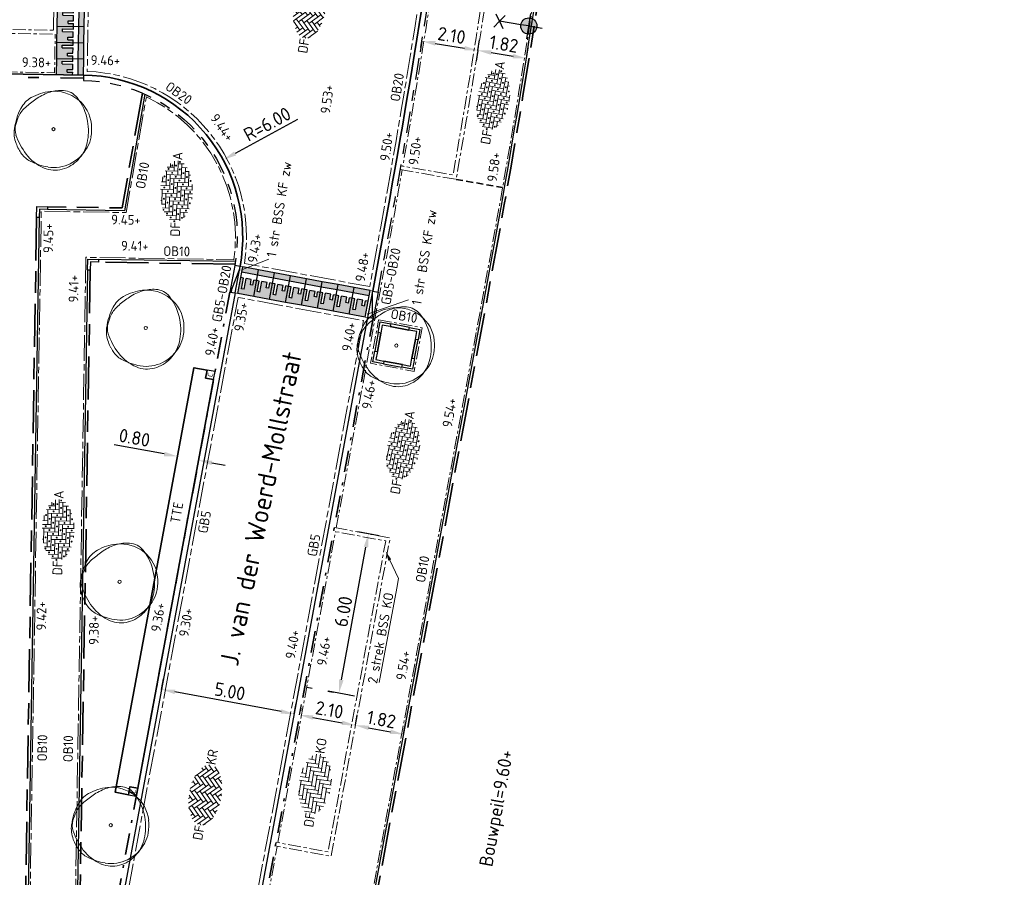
# Model space of a CAD drawing. Header units: metres. Extents: x 167072 to 168585, y 462393 to 462997.
# Tile 4 of 95: x 167506 to 167543, y 462580 to 462612. Entities that reach past the tile are written whole.
import ezdxf
from ezdxf import colors
from ezdxf.entities.mleader import LeaderData, LeaderLine
from ezdxf.enums import TextEntityAlignment as Align
from ezdxf.math import Vec2, Vec3

# ---------------------------------------------------------------- set-up
doc = ezdxf.new("R2010")
doc.units = ezdxf.units.M
doc.header["$LTSCALE"] = 0.2
for name, pattern in [('ACAD_ISO04W100', [30, 24, -3, 0, -3]), ('ACAD_ISO08W100', [36, 24, -3, 6, -3]), ('HIDDEN', [9.525, 6.35, -3.175]), ('VH-GELEIDEBAND_50X200', [8, 4, -2, 0, -2]), ('VH-OPSLUITBAND', [10, 4, -2, 2, -2]), ('VH-OPSLUITBAND_100X200', [16, 8, -2, 4, -2]), ('VH-OPSLUITBAND_120X250', [26, 16, -4, 2, -4]), ('VW-1-3_STREEP', [4, 1, -3])]:
    doc.linetypes.add(name, pattern=pattern)
doc.layers.get('0').update_dxf_attribs({"lineweight": 25})
for name, color, linetype, lineweight in [('N-WE-GR-BOOM_2e_grootte-S', 252, 'Continuous', 9), ('N-WE-GR-BOOM_3e_grootte-S', 252, 'Continuous', 9), ('N-WE-IE-MEUBILAIR_WEGMEUBILAIR_CONTAINER-S', 7, 'Continuous', 25), ('N-WE-IE-MEUBILAIR_WEGMEUBILAIR_LICHTMAST-S', 7, 'Continuous', 25), ('N-WE-OG-BEBOUWING_STRAATNAAM-T35', 50, 'Continuous', 35), ('N-WE-VH-DREMPEL_PREFAB_ELEMENT-S', 30, 'Continuous', 25), ('N-WE-VH-KANTOPSLUITING-T18', 10, 'Continuous', 18), ('N-WE-VH-KANTOPSLUITING_GELEIDEBAND_50X200-G', 20, 'VH-GELEIDEBAND_50X200', 35), ('N-WE-VH-KANTOPSLUITING_OPSLUITBAND_100X200-G', 150, 'VH-OPSLUITBAND_100X200', 35), ('N-WE-VH-KANTOPSLUITING_OPSLUITBAND_100X200_HOEKSTUK-S', 150, 'Continuous', 25), ('N-WE-VH-KANTOPSLUITING_OPSLUITBAND_120X250-G', 150, 'VH-OPSLUITBAND_120X250', 35), ('N-WE-VH-KANTOPSLUITING_OPSLUITBAND_200X200-G', 150, 'VH-OPSLUITBAND', 25), ('N-WE-VH-KANTOPSLUITING_VERLOOPBAND-S', 2, 'Continuous', 25), ('N-WE-VH-KANTOPSLUITING_VOORKANTBAND_GB_50x200-G', 3, 'Continuous', 25), ('N-WE-VH-KANTOPSLUITING_VOORKANTBAND_OB_100x200-G', 2, 'Continuous', 25), ('N-WE-VH-KANTOPSLUITING_VOORKANTBAND_OB_120x250-G', 3, 'Continuous', 35), ('N-WE-VH-KANTOPSLUITING_VOORKANTBAND_OB_200x200-G', 3, 'Continuous', 35), ('N-WE-VH-KANTVERHARDING-T18', 10, 'Continuous', 18), ('N-WE-VH-KANTVERHARDING-verloopbanden-T18', 10, 'Continuous', 18), ('N-WE-VH-KANTVERHARDING_BSS_KO_DUBBELE_STREKLAAG-G', 10, 'ACAD_ISO08W100', 13), ('N-WE-VH-KANTVERHARDING_BSS_KR_DUBBELE_STREKLAAG-G', 10, 'ACAD_ISO08W100', 18), ('N-WE-VH-KANTVERHARDING_BSS_KR_ENKELE_STREKLAAG-G', 10, 'ACAD_ISO04W100', 18), ('N-WE-VH-KANTVERHARDING_BSS_LANGS_BAND_DUBBELE_STREKLAAG-G', 10, 'ACAD_ISO08W100', 18), ('N-WE-VH-KANTVERHARDING_BSS_ZWART_STREKLAAG_DREMPEL-G', 10, 'ACAD_ISO04W100', 13), ('N-WE-VH-KANTVERHARDING_SBS_A_ENKELE_STREKLAAG-G', 10, 'ACAD_ISO04W100', 13), ('N-WE-VH-VERHARDING_BETONSTRAATSTEEN-S', 11, 'Continuous', 13), ('N-WE-VH-VERHARDING_GRASPLAAT-G', 70, 'Continuous', 35), ('N-WE-VH-VERHARDING_KNIPLIJN-G', 251, 'HIDDEN', 35), ('N-WE-VH-VERHARDING_STRAATBAKSTEEN-S', 11, 'Continuous', 13), ('TB63_BOOM', 252, 'Continuous', 9), ('X-XX-AL-HOOGTELABEL-T25', 1, 'Continuous', 25), ('X-XX-AL-HOOGTELABEL-T25 bouwpeil', 7, 'Continuous', 25)]:
    doc.layers.add(name, color=color, linetype=linetype, lineweight=lineweight)
doc.layers.add('N-WE-VH-VERHARDING_BETONSTRAATSTEEN_DIKFORMAAT-vakmarkering', color=252, linetype='VW-1-3_STREEP')
doc.layers.add('TM00_MAATVOERING', color=1, linetype='Continuous')
doc.styles.add('NLCS-ISO', font='NLCS-ISO.ttf')
doc.styles.add('NLCS-ISO-M200-T18', font='NLCS-ISO.ttf', dxfattribs={"height": 0.36})
doc.styles.add('NLCS-ISO-M200-T25', font='NLCS-ISO.ttf', dxfattribs={"height": 0.5})
doc.styles.add('NLCS-ISO-M200-T35', font='NLCS-ISO.ttf', dxfattribs={"height": 0.7})
doc.dimstyles.new('NLCS-M200-T25-PIJL_L2_H1', dxfattribs={"dimscale": 0.2, "dimtxt": 2.5, "dimasz": 2.5, "dimexe": 2, "dimexo": 2, "dimgap": 0.7, "dimtad": 1, "dimzin": 0, "dimdsep": 46, "dimtxsty": 'NLCS-ISO-M200-T25', "dimcen": 0, "dimdle": 2, "dimclrd": 256, "dimclre": 256, "dimclrt": 256, "dimadec": 1, "dimazin": 0, "dimtfac": 1, "dimtdec": 3, "dimtofl": 0, "dimtmove": 0, "dimatfit": 3, "dimfxl": 2, "dimfxlon": 1, "dimtfillclr": 256, "dimtolj": 1, "dimtzin": 0, "dimlwd": -1, "dimlwe": -1, "dimarcsym": 0})

# ---------------------------------------------------------------- blocks, each defined once
blk = doc.blocks.new('N-SVH-DREMPEL_PREFAB_1000X600')
h = blk.add_hatch(color=253)
h.dxf.hatch_style = 1
h.paths.add_polyline_path([(0.6, 1), (0, 1), (0, 0.8), (0.6, 0.8)])
h.paths.add_polyline_path([(0.4, 0.6), (0.2, 0.6), (0.2, 0.2), (0.1, 0.2), (0.1, 0.6), (0, 0.6), (0, 0), (0.6, 0), (0.6, 0.6), (0.5, 0.6), (0.5, 0.4), (0.4, 0.4)])
for p, q in [((0.6, 1), (0, 1)), ((0, 0), (0, 1)), ((0.6, 0.8), (0, 0.8)), ((0.6, 0), (0.6, 1)), ((0.1, 0.6), (0, 0.6)), ((0.1, 0.2), (0.1, 0.6)), ((0.2, 0.2), (0.2, 0.6)), ((0.4, 0.6), (0.2, 0.6)), ((0.4, 0.4), (0.4, 0.6)), ((0.5, 0.4), (0.4, 0.4)), ((0.5, 0.4), (0.5, 0.6)), ((0.6, 0.6), (0.5, 0.6)), ((0.2, 0.2), (0.1, 0.2)), ((0.6, 0), (0, 0))]:
    blk.add_line(p, q)
blk = doc.blocks.new('SVH-VERLOOPBAND_GELEIDEBAND 50 200X200 HD_OPSLUITBAND 200X200 HD_L1000_LINKS-MM')
at = {"linetype": 'Continuous'}
blk.add_lwpolyline([(-1000, 200), (0, 200), (0, 0), (-1000, 0)], close=True, dxfattribs=at)
blk.add_lwpolyline([(-900, 0), (-100, 150), (0, 150)], dxfattribs=at)
blk = doc.blocks.new('SVH-VERLOOPBAND_GELEIDEBAND 50 200X200 HD_OPSLUITBAND 200X200 HD_L1000_RECHTS-MM')
at = {"linetype": 'Continuous'}
blk.add_lwpolyline([(0, 0), (1000, 0), (1000, 200), (0, 200)], close=True, dxfattribs=at)
blk.add_lwpolyline([(900, 0), (100, 150), (0, 150)], dxfattribs=at)
blk = doc.blocks.new('SVH-BSS_DIKFORMAAT_ELLEBOOG-SO')
at = {"ltscale": 0.1}
for p, q in [((-3.45, 1.9), (-3.45, 0)), ((-2.76, 2.3), (-2.76, 0.69)), ((-2.07, 2.59), (-2.07, 1.38)), ((-2.07, 2.07), (0.69, 2.07)), ((-1.38, 2.8), (-1.38, 2.07)), ((-1.38, 2.76), (1.38, 2.76)), ((-0.69, 2.95), (-0.69, 2.76)), ((0, 2.07), (0, -0.69)), ((0.69, 2.76), (0.69, 0)), ((1.38, 3.09), (1.38, 0.69)), ((2.07, 3.05), (2.07, 1.38)), ((2.07, 2.07), (4.83, 2.07)), ((2.76, 2.97), (2.76, 2.07)), ((2.76, 2.76), (3.71, 2.76)), ((3.45, 2.83), (3.45, 2.76)), ((4.14, 2.07), (4.14, -0.69)), ((4.83, 2.36), (4.83, 0)), ((5.52, 1.97), (5.52, 0.69)), ((-4.14, 1.26), (-4.14, -0.69)), ((-4.14, 0), (-1.38, 0)), ((-3.45, 0.69), (-0.69, 0.69)), ((-2.76, 1.38), (0, 1.38)), ((-1.38, 0.69), (-1.38, -2.07)), ((-0.69, 1.38), (-0.69, -1.38)), ((0, 0), (2.76, 0)), ((0.69, 0.69), (3.45, 0.69)), ((1.38, 1.38), (4.14, 1.38)), ((2.76, 0.69), (2.76, -2.07)), ((3.45, 1.38), (3.45, -1.38)), ((4.14, 0), (6.74, 0)), ((4.83, 0.69), (6.65, 0.69)), ((5.52, 1.38), (6.22, 1.38)), ((6.21, 1.39), (6.21, 1.38)), ((-4.35, -0.69), (-2.07, -0.69)), ((-3.79, -1.38), (-2.76, -1.38)), ((-3.45, -1.38), (-3.45, -1.65)), ((-2.76, -0.69), (-2.76, -2.05)), ((-2.07, 0), (-2.07, -2.34)), ((-1.38, -1.38), (1.38, -1.38)), ((-0.69, -0.69), (2.07, -0.69)), ((0.69, -1.38), (0.69, -2.84)), ((1.38, -0.69), (1.38, -2.84)), ((2.07, 0), (2.07, -2.76)), ((2.76, -1.38), (5.52, -1.38)), ((3.45, -0.69), (6.21, -0.69)), ((4.83, -1.38), (4.83, -2.11)), ((5.52, -0.69), (5.52, -1.73)), ((6.21, 0), (6.21, -1.14)), ((-2.07, -2.07), (0.69, -2.07)), ((-0.28, -2.76), (0, -2.76)), ((0, -2.07), (0, -2.79)), ((1.38, -2.76), (2.46, -2.76)), ((2.07, -2.07), (4.83, -2.07)), ((4.14, -2.07), (4.14, -2.38))]:
    blk.add_line(p, q, dxfattribs=at)
at = {"style": 'NLCS-ISO'}
blk.add_attdef('FORMAAT', text='', height=1.8, dxfattribs=at).set_placement((-4.24, 0.12), align=Align.MIDDLE_RIGHT)
blk.add_attdef('KLEUR', text='', height=1.8, dxfattribs=at).set_placement((6.84, 0.12), align=Align.MIDDLE_LEFT)
at = {"style": 'NLCS-ISO', "flags": 1}
blk.add_attdef('FUNCTIE', text='', height=1.8, dxfattribs=at).set_placement((0.12, -3.58), align=Align.MIDDLE_CENTER)
blk = doc.blocks.new('SVH-BSS_DIKFORMAAT_KEPER-SO')
at = {"ltscale": 0.1}
for p, q in [((-4.31, 1.14), (-2.9, 2.55)), ((-4.31, 0.16), (-2.36, 2.12)), ((-4.19, 2), (-3.83, 1.63)), ((-2.82, 2.58), (-0.9, 0.65)), ((-2.04, 2.77), (-0.9, 1.63)), ((-1.39, 2.12), (-0.54, 2.96)), ((-1.39, 1.14), (0.44, 2.96)), ((-1.39, 0.16), (0.56, 2.12)), ((-1.2, 2.91), (-0.9, 2.6)), ((0.08, 2.6), (2.03, 0.65)), ((0.71, 2.95), (2.03, 1.63)), ((1.54, 2.12), (2.17, 2.75)), ((1.54, 1.14), (2.94, 2.54)), ((1.54, 0.16), (3.49, 2.12)), ((1.82, 2.82), (2.03, 2.6)), ((3.13, 2.48), (4.96, 0.65)), ((-5.65, -0.19), (-5.29, 0.16)), ((-5.59, 0.46), (-3.83, -1.3)), ((-5.25, 1.1), (-3.83, -0.32)), ((-4.77, 1.6), (-3.83, 0.65)), ((-4.31, -0.81), (-2.36, 1.14)), ((-4.31, -1.79), (-2.36, 0.16)), ((-2.85, 1.63), (-0.9, -0.32)), ((-2.85, 0.65), (-0.9, -1.3)), ((-1.39, -0.81), (0.56, 1.14)), ((-1.39, -1.79), (0.56, 0.16)), ((0.08, 1.63), (2.03, -0.32)), ((0.08, 0.65), (2.03, -1.3)), ((1.54, -0.81), (3.49, 1.14)), ((1.54, -1.79), (3.49, 0.16)), ((3, 1.63), (4.96, -0.32)), ((3, 0.65), (4.96, -1.3)), ((4.47, 1.14), (4.85, 1.53)), ((4.47, 0.16), (5.32, 1.02)), ((4.47, -0.81), (5.62, 0.34)), ((-5.57, -0.54), (-4, -2.1)), ((-5.39, -0.91), (-5.29, -0.81)), ((-3.77, -2.22), (-2.36, -0.81)), ((-3.07, -2.5), (-2.36, -1.79)), ((-2.85, -0.32), (-0.9, -2.27)), ((-2.85, -1.3), (-1.25, -2.9)), ((-1.39, -2.76), (0.56, -0.81)), ((-0.6, -2.96), (0.56, -1.79)), ((0.08, -0.32), (2.03, -2.27)), ((0.08, -1.3), (1.63, -2.85)), ((1.54, -2.76), (3.49, -0.81)), ((2.65, -2.63), (3.49, -1.79)), ((3, -0.32), (4.49, -1.81)), ((3, -1.3), (3.87, -2.17)), ((4.47, -1.79), (5.44, -0.81)), ((-2.85, -2.27), (-2.44, -2.68)), ((0.08, -2.27), (0.75, -2.95)), ((0.36, -2.97), (0.56, -2.76)), ((3, -2.27), (3.19, -2.46))]:
    blk.add_line(p, q, dxfattribs=at)
at = {"style": 'NLCS-ISO'}
blk.add_attdef('FORMAAT', text='', height=1.8, dxfattribs=at).set_placement((-5.75, 0), align=Align.MIDDLE_RIGHT)
blk.add_attdef('KLEUR', text='', height=1.8, dxfattribs=at).set_placement((5.72, 0), align=Align.MIDDLE_LEFT)
at = {"style": 'NLCS-ISO', "flags": 1}
blk.add_attdef('FUNCTIE', text='', height=1.8, dxfattribs=at).set_placement((0.12, -3.58), align=Align.MIDDLE_CENTER)
blk = doc.blocks.new('SVH-SBS_DIKFORMAAT_ELLEBOOG-SO')
at = {"ltscale": 0.1}
for p, q in [((-3.45, 1.9), (-3.45, 0)), ((-2.76, 2.3), (-2.76, 0.69)), ((-2.07, 2.59), (-2.07, 1.38)), ((-2.07, 2.07), (0.69, 2.07)), ((-1.38, 2.8), (-1.38, 2.07)), ((-1.38, 2.76), (1.38, 2.76)), ((-0.69, 2.95), (-0.69, 2.76)), ((0, 2.07), (0, -0.69)), ((0.69, 2.76), (0.69, 0)), ((1.38, 3.09), (1.38, 0.69)), ((2.07, 3.05), (2.07, 1.38)), ((2.07, 2.07), (4.83, 2.07)), ((2.76, 2.97), (2.76, 2.07)), ((2.76, 2.76), (3.71, 2.76)), ((3.45, 2.83), (3.45, 2.76)), ((4.14, 2.07), (4.14, -0.69)), ((4.83, 2.36), (4.83, 0)), ((5.52, 1.97), (5.52, 0.69)), ((-4.14, 1.26), (-4.14, -0.69)), ((-4.14, 0), (-1.38, 0)), ((-3.45, 0.69), (-0.69, 0.69)), ((-2.76, 1.38), (0, 1.38)), ((-1.38, 0.69), (-1.38, -2.07)), ((-0.69, 1.38), (-0.69, -1.38)), ((0, 0), (2.76, 0)), ((0.69, 0.69), (3.45, 0.69)), ((1.38, 1.38), (4.14, 1.38)), ((2.76, 0.69), (2.76, -2.07)), ((3.45, 1.38), (3.45, -1.38)), ((4.14, 0), (6.74, 0)), ((4.83, 0.69), (6.65, 0.69)), ((5.52, 1.38), (6.22, 1.38)), ((6.21, 1.39), (6.21, 1.38)), ((-4.35, -0.69), (-2.07, -0.69)), ((-3.79, -1.38), (-2.76, -1.38)), ((-3.45, -1.38), (-3.45, -1.65)), ((-2.76, -0.69), (-2.76, -2.05)), ((-2.07, 0), (-2.07, -2.34)), ((-1.38, -1.38), (1.38, -1.38)), ((-0.69, -0.69), (2.07, -0.69)), ((0.69, -1.38), (0.69, -2.84)), ((1.38, -0.69), (1.38, -2.84)), ((2.07, 0), (2.07, -2.76)), ((2.76, -1.38), (5.52, -1.38)), ((3.45, -0.69), (6.21, -0.69)), ((4.83, -1.38), (4.83, -2.11)), ((5.52, -0.69), (5.52, -1.73)), ((6.21, 0), (6.21, -1.14)), ((-2.07, -2.07), (0.69, -2.07)), ((-0.28, -2.76), (0, -2.76)), ((0, -2.07), (0, -2.79)), ((1.38, -2.76), (2.46, -2.76)), ((2.07, -2.07), (4.83, -2.07)), ((4.14, -2.07), (4.14, -2.38))]:
    blk.add_line(p, q, dxfattribs=at)
for centre in [(-2.42, 2.41), (-0.35, 2.41), (1.72, 2.41), (3.79, 2.41), (-4.48, 0.34), (-3.79, 1.03), (-3.1, 1.72), (-2.42, 0.34), (-1.73, 1.03), (-1.04, 1.72), (-0.35, 0.34), (0.34, 1.03), (1.03, 1.72), (1.72, 0.34), (2.41, 1.03), (3.11, 1.72), (3.79, 0.34), (4.49, 1.03), (5.18, 1.72), (5.86, 1.03), (5.86, 0.34), (-3.79, -1.04), (-3.1, -0.35), (-2.42, -1.73), (-1.73, -1.04), (-1.04, -0.35), (-0.35, -1.73), (0.34, -1.04), (1.03, -0.35), (1.72, -1.73), (2.41, -1.04), (3.11, -0.35), (3.79, -1.73), (4.49, -1.04), (5.18, -0.35), (6.55, -0.35), (-1.04, -2.42), (1.03, -2.42), (3.11, -2.42)]:
    blk.add_circle(centre, 0.0881, dxfattribs=at)
at = {"style": 'NLCS-ISO'}
blk.add_attdef('FORMAAT', text='', height=1.8, dxfattribs=at).set_placement((-4.59, 0.12), align=Align.MIDDLE_RIGHT)
blk.add_attdef('KLEUR', text='', height=1.8, dxfattribs=at).set_placement((6.84, 0.12), align=Align.MIDDLE_LEFT)
at = {"style": 'NLCS-ISO', "flags": 1}
blk.add_attdef('FUNCTIE', text='', height=1.8, dxfattribs=at).set_placement((0.12, -3.58), align=Align.MIDDLE_CENTER)
blk = doc.blocks.new('SB-BOOM19')
at = {"layer": 'TB63_BOOM', "linetype": 'Continuous'}
blk.add_circle((0, 0), 0.02, dxfattribs=at)
for centre, radius, start, end in [((-0.108, 0.1), 0.334, 119.9475, 152.2845), ((0.693, -0.923), 1.582, 124.4458, 130.3031), ((0.02, -0.123), 0.591, 95.7743, 119.9478), ((0.121, -0.09), 0.571, 106.3689, 124.4478), ((0.095, 0), 0.478, 86.5891, 106.3683), ((0.008, -0.004), 0.472, 51.5393, 95.7734), ((0.11, 0.247), 0.23, 38.2099, 86.5855), ((-0.22, -0.012), 0.65, 9.9831, 38.21), ((0.024, 0.015), 0.447, 6.0223, 51.5393), ((0.256, -0.091), 0.745, 152.2851, 172.4004), ((-0.037, -0.063), 0.454, 130.3005, 141.2454), ((0.224, -0.143), 0.719, 154.9924, 163.7785), ((-0.161, 0.037), 0.295, 141.2444, 154.9906), ((-0.115, -0.042), 0.372, 172.3996, 201.0285), ((-0.26, -0.002), 0.215, 163.7797, 199.3828), ((-0.293, -0.025), 0.724, 358.8883, 9.9834), ((-0.103, 0.002), 0.574, 350.2301, 6.0232), ((0.36, 0.216), 0.873, 199.3819, 216.8466), ((-0.205, -0.027), 0.636, 347.0493, 358.8877), ((0.066, -0.027), 0.403, 331.3474, 350.2303), ((0.153, 0.061), 0.659, 201.0235, 207.8216), ((-0.019, 0.019), 0.5, 296.8801, 331.348), ((-0.027, -0.068), 0.453, 316.7622, 347.0499), ((0.017, -0.011), 0.505, 207.8204, 215.5805), ((-0.157, -0.135), 0.291, 215.5851, 243.3801), ((0.095, 0.018), 0.542, 216.8467, 247.0462), ((0.067, 0.312), 0.791, 243.3844, 260.1468), ((0.017, -0.167), 0.341, 247.0472, 285.3699), ((0.008, -0.032), 0.442, 260.1457, 296.8807), ((-0.004, -0.089), 0.422, 285.3686, 316.7631)]:
    blk.add_arc(centre, radius, start, end, dxfattribs=at)
blk = doc.blocks.new('BOOM RODOR')
at = {"layer": 'TB63_BOOM', "xscale": 3, "yscale": 3}
blk.add_blockref('SB-BOOM19', (0, 0), dxfattribs=at)
blk = doc.blocks.new('*D87')
at = {"layer": 'Defpoints', "color": 0, "transparency": 16777216}
for p in [(167513.733, 462606.888), (167508.456, 462604.031)]:
    blk.add_point(p, dxfattribs=at)
at = {"layer": 'TM00_MAATVOERING', "transparency": 16777216}
blk.add_line((167516.485, 462608.378), (167514.172, 462607.126), dxfattribs=at)
blk.add_solid([(167514.133, 462607.199), (167514.212, 462607.052), (167513.733, 462606.888)], dxfattribs=at)
at = {"layer": 'TM00_MAATVOERING', "transparency": 16777216, "insert": (167515.363, 462608.214), "char_height": 0.5, "attachment_point": 5, "rotation": 28.4259, "style": 'NLCS-ISO-M200-T25'}
blk.add_mtext('\\A1;R=6.00', dxfattribs=at)
blk = doc.blocks.new('*D107')
at = {"layer": 'Defpoints', "color": 0, "transparency": 16777216}
for p in [(167521.108, 462611.357), (167523.168, 462610.944), (167523.18, 462611.015)]:
    blk.add_point(p, dxfattribs=at)
at = {"layer": 'TM00_MAATVOERING', "transparency": 16777216}
for p, q in [((167521.096, 462611.286), (167521.031, 462610.892)), ((167521.59, 462611.205), (167522.675, 462611.026)), ((167523.168, 462610.944), (167523.103, 462610.549))]:
    blk.add_line(p, q, dxfattribs=at)
for points in [[(167521.603, 462611.287), (167521.576, 462611.123), (167521.096, 462611.286)], [(167522.688, 462611.108), (167522.661, 462610.943), (167523.168, 462610.944)]]:
    blk.add_solid(points, dxfattribs=at)
at = {"layer": 'TM00_MAATVOERING', "transparency": 16777216, "insert": (167522.196, 462611.5), "char_height": 0.5, "attachment_point": 5, "rotation": 350.6238, "style": 'NLCS-ISO-M200-T25'}
blk.add_mtext('\\A1;2.10', dxfattribs=at)
blk = doc.blocks.new('*D108')
at = {"layer": 'Defpoints', "color": 0, "transparency": 16777216}
for p in [(167523.168, 462610.944), (167524.964, 462610.647), (167524.964, 462610.647)]:
    blk.add_point(p, dxfattribs=at)
at = {"layer": 'TM00_MAATVOERING', "transparency": 16777216}
for p, q in [((167523.168, 462610.944), (167523.233, 462611.339)), ((167523.661, 462610.863), (167524.47, 462610.729)), ((167524.964, 462610.647), (167525.029, 462611.042))]:
    blk.add_line(p, q, dxfattribs=at)
for points in [[(167523.675, 462610.945), (167523.648, 462610.78), (167523.168, 462610.944)], [(167524.484, 462610.811), (167524.457, 462610.647), (167524.964, 462610.647)]]:
    blk.add_solid(points, dxfattribs=at)
at = {"layer": 'TM00_MAATVOERING', "transparency": 16777216, "insert": (167524.13, 462611.18), "char_height": 0.5, "attachment_point": 5, "rotation": 350.6122, "style": 'NLCS-ISO-M200-T25'}
blk.add_mtext('\\A1;1.82', dxfattribs=at)
blk = doc.blocks.new('*D112')
at = {"layer": 'Defpoints', "color": 0, "transparency": 16777216}
for p in [(167516.553, 462586.259), (167518.618, 462585.876), (167518.629, 462585.936)]:
    blk.add_point(p, dxfattribs=at)
at = {"layer": 'TM00_MAATVOERING', "transparency": 16777216}
for p, q in [((167516.564, 462586.318), (167516.637, 462586.712)), ((167517.056, 462586.227), (167518.137, 462586.027)), ((167518.629, 462585.936), (167518.702, 462586.329))]:
    blk.add_line(p, q, dxfattribs=at)
for points in [[(167517.071, 462586.309), (167517.04, 462586.145), (167516.564, 462586.318)], [(167518.152, 462586.109), (167518.122, 462585.945), (167518.629, 462585.936)]]:
    blk.add_solid(points, dxfattribs=at)
at = {"layer": 'TM00_MAATVOERING', "transparency": 16777216, "insert": (167517.667, 462586.51), "char_height": 0.5, "attachment_point": 5, "rotation": 349.5002, "style": 'NLCS-ISO-M200-T25'}
blk.add_mtext('\\A1;2.10', dxfattribs=at)
blk = doc.blocks.new('*D113')
at = {"layer": 'Defpoints', "color": 0, "transparency": 16777216}
for p in [(167518.629, 462585.936), (167520.418, 462585.604), (167520.418, 462585.604)]:
    blk.add_point(p, dxfattribs=at)
at = {"layer": 'TM00_MAATVOERING', "transparency": 16777216}
for p, q in [((167518.629, 462585.936), (167518.702, 462586.329)), ((167519.12, 462585.844), (167519.927, 462585.695)), ((167520.418, 462585.604), (167520.491, 462585.997))]:
    blk.add_line(p, q, dxfattribs=at)
for points in [[(167519.136, 462585.926), (167519.105, 462585.763), (167518.629, 462585.936)], [(167519.942, 462585.777), (167519.911, 462585.613), (167520.418, 462585.604)]]:
    blk.add_solid(points, dxfattribs=at)
at = {"layer": 'TM00_MAATVOERING', "transparency": 16777216, "insert": (167519.595, 462586.153), "char_height": 0.5, "attachment_point": 5, "rotation": 349.5002, "style": 'NLCS-ISO-M200-T25'}
blk.add_mtext('\\A1;1.82', dxfattribs=at)
blk = doc.blocks.new('*D219')
at = {"layer": 'Defpoints', "color": 0, "transparency": 16777216}
for p in [(167512.038, 462595.899), (167512.025, 462595.828), (167512.807, 462595.683)]:
    blk.add_point(p, dxfattribs=at)
at = {"layer": 'TM00_MAATVOERING', "transparency": 16777216}
for p, q in [((167511.547, 462595.991), (167509.698, 462596.333)), ((167512.038, 462595.899), (167512.111, 462596.293)), ((167512.821, 462595.754), (167512.894, 462596.148)), ((167513.312, 462595.663), (167513.804, 462595.572))]:
    blk.add_line(p, q, dxfattribs=at)
for points in [[(167511.562, 462596.072), (167511.531, 462595.909), (167512.038, 462595.899)], [(167513.328, 462595.745), (167513.297, 462595.581), (167512.821, 462595.754)]]:
    blk.add_solid(points, dxfattribs=at)
at = {"layer": 'TM00_MAATVOERING', "transparency": 16777216, "insert": (167510.448, 462596.591), "char_height": 0.5, "attachment_point": 5, "rotation": 349.5002, "style": 'NLCS-ISO-M200-T25'}
blk.add_mtext('\\A1;0.80', dxfattribs=at)
blk = doc.blocks.new('*D347')
at = {"layer": 'Defpoints', "color": 0, "transparency": 16777216}
for p in [(167519.112, 462593.029), (167519.916, 462592.88), (167518.822, 462586.981)]:
    blk.add_point(p, dxfattribs=at)
at = {"layer": 'TM00_MAATVOERING', "transparency": 16777216}
for p, q in [((167519.505, 462592.956), (167518.719, 462593.102)), ((167518.11, 462587.621), (167519.021, 462592.538)), ((167518.412, 462587.057), (167517.625, 462587.203))]:
    blk.add_line(p, q, dxfattribs=at)
for points in [[(167518.939, 462592.553), (167519.103, 462592.523), (167519.112, 462593.029)], [(167518.028, 462587.637), (167518.192, 462587.606), (167518.019, 462587.13)]]:
    blk.add_solid(points, dxfattribs=at)
at = {"layer": 'TM00_MAATVOERING', "transparency": 16777216, "insert": (167518.182, 462590.151), "char_height": 0.5, "attachment_point": 5, "rotation": 79.5002, "style": 'NLCS-ISO-M200-T25'}
blk.add_mtext('\\A1;6.00', dxfattribs=at)
blk = doc.blocks.new('*D422')
at = {"layer": 'Defpoints', "color": 0, "transparency": 16777216}
for p in [(167511.447, 462587.245), (167511.451, 462587.266), (167516.363, 462586.333)]:
    blk.add_point(p, dxfattribs=at)
at = {"layer": 'TM00_MAATVOERING', "transparency": 16777216}
for p, q in [((167511.451, 462587.266), (167511.524, 462587.659)), ((167515.876, 462586.446), (167511.943, 462587.175)), ((167516.367, 462586.355), (167516.44, 462586.748))]:
    blk.add_line(p, q, dxfattribs=at)
for points in [[(167511.958, 462587.257), (167511.927, 462587.093), (167511.451, 462587.266)], [(167515.891, 462586.528), (167515.86, 462586.364), (167516.367, 462586.355)]]:
    blk.add_solid(points, dxfattribs=at)
at = {"layer": 'TM00_MAATVOERING', "transparency": 16777216, "insert": (167513.98, 462587.194), "char_height": 0.5, "attachment_point": 5, "rotation": 349.5002, "style": 'NLCS-ISO-M200-T25'}
blk.add_mtext('\\A1;5.00', dxfattribs=at)
blk = doc.blocks.new('*U546')
blk.add_lwpolyline([(0, 100), (300, 100), (300, 400), (400, 400), (400, 0), (0, 0)], close=True)
at = {"flags": 5}
blk.add_attdef('BPNR', (556, 250), '', height=400, dxfattribs=at)
blk = doc.blocks.new('N-SIE-WEG_LICHTMAST_1UITHOUDER-SO')
h = blk.add_hatch(color=256)
edge = h.paths.add_edge_path()
edge.add_arc((0, 0), 1.5, 0, 360)
for p, q in [((0, -2.42), (0, 2.33)), ((-5.5, 0), (-6.34, 1.24)), ((-5.5, 0), (-6.34, -1.24)), ((-5.5, 0), (-4.66, 1.24)), ((-1.5, 0), (-5.5, 0)), ((-5.5, 0), (-4.66, -1.24)), ((0, 0), (-1.49, 0)), ((0, 0), (2.52, 0))]:
    blk.add_line(p, q)
blk.add_circle((0, 0), 1.5)
at = {"style": 'NLCS-ISO'}
blk.add_attdef('TYPE', text='', height=1.8, dxfattribs=at).set_placement((0, 2.33), align=Align.BOTTOM_CENTER)
blk = doc.blocks.new('SIE-WEG_CONTAINER_TEGEL')
at = {"flags": 128}
blk.add_lwpolyline([(-0.15, -0.15), (0.15, -0.15), (0.15, 0.15), (-0.15, 0.15)], close=True, dxfattribs=at)
at = {"style": 'NLCS-ISO'}
blk.add_text('C', height=0.2, dxfattribs=at).set_placement((0, 0), align=Align.MIDDLE_CENTER)

msp = doc.modelspace()

# ---------------------------------------------------------------- linework, layer by layer
at = {"layer": 'N-WE-VH-KANTOPSLUITING-T18'}
for p, q in [((167514.387, 462602.796), (167515.427, 462603.213)), ((167519.072, 462601.176), (167520.603, 462601.703))]:
    msp.add_line(p, q, dxfattribs=at)
at = {"layer": 'N-WE-VH-KANTOPSLUITING_GELEIDEBAND_50X200-G', "flags": 128}
for points in [[(167513.977, 462601.991), (167509.898, 462579.982, 0.203323), (167512.127, 462569.917), (167512.289, 462570.033)], [(167537.833, 462565.168, -0.001663), (167534.652, 462566.072), (167520.72, 462570.081, -0.386107), (167515.207, 462578.998), (167519.286, 462601.007)]]:
    msp.add_lwpolyline(points, format="xyb", dxfattribs=at)
at = {"layer": 'N-WE-VH-KANTOPSLUITING_OPSLUITBAND_100X200-G', "flags": 128}
msp.add_lwpolyline([(167543.585, 462567.755, -0.004115), (167535.763, 462569.936), (167518.535, 462574.893), (167523.661, 462602.55, 0.015285), (167526.977, 462624.101), (167559.402, 462620.469), (167557.591, 462604.297), (167556.836, 462597.557)], format="xyb", dxfattribs=at)
for points in [[(167510.738, 462609.364), (167509.991, 462605.106), (167507.226, 462605.151)], [(167506.819, 462604.758), (167506.262, 462570.562)]]:
    msp.add_lwpolyline(points, dxfattribs=at)
at = {"layer": 'N-WE-VH-KANTOPSLUITING_OPSLUITBAND_100X200-G'}
for points in [[(167508.808, 462602.805), (167508.434, 462579.894), (167509.833, 462579.635)], [(167514.167, 462603.018), (167509.113, 462603.1)], [(167520.611, 462600.583), (167519.923, 462600.71)], [(167519.573, 462600.47), (167519.446, 462599.782)], [(167520.724, 462599.545), (167520.851, 462600.233)], [(167519.686, 462599.432), (167520.374, 462599.304)]]:
    msp.add_lwpolyline(points, dxfattribs=at)
at = {"layer": 'N-WE-VH-KANTOPSLUITING_OPSLUITBAND_120X250-G'}
msp.add_lwpolyline([(167482.612, 462584.9), (167482.964, 462606.447, -0.414214), (167486.906, 462610.264), (167508.552, 462609.911)], format="xyb", dxfattribs=at)
at = {"layer": 'N-WE-VH-KANTOPSLUITING_OPSLUITBAND_200X200-G', "flags": 128}
for points in [[(167519.468, 462601.99), (167519.708, 462603.282, 0.012355), (167522.46, 462620.492)], [(167508.554, 462610.031), (167508.551, 462609.831, -0.464002), (167514.159, 462602.974)]]:
    msp.add_lwpolyline(points, format="xyb", dxfattribs=at)
at = {"layer": 'N-WE-VH-KANTOPSLUITING_VOORKANTBAND_GB_50x200-G', "flags": 128}
for points in [[(167514.173, 462601.955), (167510.094, 462579.946), (167510.094, 462579.946, 0.203323), (167512.289, 462570.033)], [(167537.78, 462564.975, -0.001394), (167534.596, 462565.88), (167520.665, 462569.889, -0.386107), (167515.011, 462579.035), (167519.09, 462601.044)]]:
    msp.add_lwpolyline(points, format="xyb", dxfattribs=at)
at = {"layer": 'N-WE-VH-KANTOPSLUITING_VOORKANTBAND_OB_100x200-G', "flags": 128}
msp.add_lwpolyline([(167543.564, 462567.657, -0.004118), (167535.736, 462569.84), (167518.42, 462574.822), (167523.562, 462602.568, 0.015354), (167526.89, 462624.211), (167559.513, 462620.557), (167557.69, 462604.286), (167556.935, 462597.545)], format="xyb", dxfattribs=at)
for points in [[(167510.832, 462609.322), (167510.074, 462605.005), (167507.224, 462605.051)], [(167506.919, 462604.756), (167506.362, 462570.561)]]:
    msp.add_lwpolyline(points, dxfattribs=at)
at = {"layer": 'N-WE-VH-KANTOPSLUITING_VOORKANTBAND_OB_100x200-G'}
for points in [[(167514.184, 462603.117), (167509.114, 462603.2)], [(167508.708, 462602.807), (167508.333, 462579.811), (167509.815, 462579.536)], [(167520.629, 462600.681), (167519.941, 462600.809)], [(167519.475, 462600.488), (167519.347, 462599.8)], [(167520.822, 462599.527), (167520.95, 462600.215)], [(167519.668, 462599.334), (167520.356, 462599.206)]]:
    msp.add_lwpolyline(points, dxfattribs=at)
at = {"layer": 'N-WE-VH-KANTOPSLUITING_VOORKANTBAND_OB_120x250-G'}
msp.add_lwpolyline([(167482.492, 462584.902), (167482.844, 462606.449, -0.414214), (167486.908, 462610.384), (167508.554, 462610.031)], format="xyb", dxfattribs=at)
at = {"layer": 'N-WE-VH-KANTOPSLUITING_VOORKANTBAND_OB_200x200-G', "flags": 128}
for points in [[(167519.272, 462602.027), (167519.511, 462603.319, 0.012355), (167522.261, 462620.519, 0.011869)], [(167508.554, 462610.031, -0.464002), (167514.356, 462602.938)]]:
    msp.add_lwpolyline(points, format="xyb", dxfattribs=at)
at = {"layer": 'N-WE-VH-KANTVERHARDING_BSS_KO_DUBBELE_STREKLAAG-G', "linetype": 'ACAD_ISO08W100', "ltscale": 0.1, "flags": 128}
msp.add_lwpolyline([(167520.294, 462606.528), (167522.362, 462606.165, 0.008506), (167524.248, 462618.088), (167522.169, 462618.381), (167522.149, 462618.242), (167524.09, 462617.969, -0.008309), (167522.249, 462606.327), (167520.318, 462606.666)], format="xyb", close=True, dxfattribs=at)
msp.add_lwpolyline([(167517.851, 462593.263), (167519.916, 462592.88), (167517.729, 462581.081), (167515.664, 462581.464), (167515.69, 462581.602), (167517.617, 462581.244), (167519.753, 462592.768), (167517.825, 462593.125)], close=True, dxfattribs=at)
at = {"layer": 'N-WE-VH-KANTVERHARDING_BSS_KR_DUBBELE_STREKLAAG-G', "ltscale": 0.1, "flags": 128}
msp.add_lwpolyline([(167480.849, 462584.739), (167481.204, 462606.476, -0.414214), (167486.935, 462612.023), (167507.441, 462611.689)], format="xyb", dxfattribs=at)
at = {"layer": 'N-WE-VH-KANTVERHARDING_BSS_KR_DUBBELE_STREKLAAG-G', "ltscale": 0.1}
msp.add_lwpolyline([(167480.987, 462584.596), (167481.344, 462606.474, -0.414214), (167486.933, 462611.883), (167507.508, 462611.548)], format="xyb", dxfattribs=at)
at = {"layer": 'N-WE-VH-KANTVERHARDING_BSS_KR_ENKELE_STREKLAAG-G', "ltscale": 0.1, "flags": 128}
msp.add_lwpolyline([(167480.988, 462584.666), (167482.418, 462584.643), (167482.774, 462606.451, -0.414214), (167486.909, 462610.454), (167507.485, 462610.118), (167507.508, 462611.548)], format="xyb", dxfattribs=at)
at = {"layer": 'N-WE-VH-KANTVERHARDING_BSS_LANGS_BAND_DUBBELE_STREKLAAG-G', "ltscale": 0.2, "flags": 128}
for points in [[(167522.104, 462620.399), (167517.425, 462621.029, -0.373683), (167511.26, 462615.847), (167508.789, 462615.888), (167508.696, 462610.167, -0.450218), (167514.517, 462603.05), (167519.16, 462602.19), (167519.374, 462603.344, 0.012256)], [(167508.645, 462603.278), (167508.262, 462579.753), (167509.744, 462579.478, 0.184414), (167511.818, 462570.242), (167506.428, 462570.33), (167506.993, 462604.985), (167510.133, 462604.934), (167510.886, 462609.221, -0.331548), (167514.124, 462603.188)]]:
    msp.add_lwpolyline(points, format="xyb", close=True, dxfattribs=at)
msp.add_lwpolyline([(167507.441, 462611.689), (167507.51, 462615.908), (167506.861, 462615.919), (167479.145, 462616.371), (167478.145, 462616.387), (167477.63, 462584.791), (167480.849, 462584.739)], dxfattribs=at)
msp.add_lwpolyline([(167512.403, 462570.114, 0.169479), (167519.321, 462565.218), (167533.252, 462561.21, 0.027268), (167586.617, 462548.96), (167587.397, 462553.615, -0.020026), (167548.403, 462561.977), (167541.815, 462563.717, -0.003786), (167534.558, 462565.746), (167520.626, 462569.754, -0.386107), (167514.873, 462579.06), (167518.926, 462600.931), (167514.285, 462601.792), (167510.232, 462579.92, 0.203323), (167512.403, 462570.114, 0.203323)], format="xyb", dxfattribs=at)
at = {"layer": 'N-WE-VH-KANTVERHARDING_BSS_ZWART_STREKLAAG_DREMPEL-G', "ltscale": 0.1, "flags": 128}
for points in [[(167514.173, 462601.955), (167514.272, 462601.937), (167514.454, 462602.92), (167514.356, 462602.938)], [(167519.174, 462602.045), (167519.272, 462602.027), (167519.09, 462601.044), (167518.991, 462601.062)]]:
    msp.add_lwpolyline(points, close=True, dxfattribs=at)
at = {"layer": 'N-WE-VH-KANTVERHARDING_SBS_A_ENKELE_STREKLAAG-G', "ltscale": 0.1, "flags": 128}
for points in [[(167562.906, 462603.46), (167562.719, 462601.79), (167559.227, 462602.275), (167558.677, 462597.374), (167557.012, 462597.605), (167557.76, 462604.278), (167559.59, 462620.619), (167526.829, 462624.289, -0.015403), (167523.493, 462602.581), (167518.34, 462574.772), (167535.716, 462569.772, 0.004179), (167543.662, 462567.558)], [(167522.219, 462618.233, -0.008308), (167520.387, 462606.654)], [(167517.92, 462593.25), (167519.777, 462603.27, 0.002338), (167520.363, 462606.516, 0.002338)], [(167519.023, 462570.876, -0.318184), (167515.276, 462578.986), (167515.733, 462581.451)]]:
    msp.add_lwpolyline(points, format="xyb", dxfattribs=at)
msp.add_lwpolyline([(167519.492, 462600.963), (167521.104, 462600.664), (167520.805, 462599.052), (167519.193, 462599.35)], close=True, dxfattribs=at)
msp.add_lwpolyline([(167515.759, 462581.589), (167517.894, 462593.113)], dxfattribs=at)
at = {"layer": 'N-WE-VH-VERHARDING_BETONSTRAATSTEEN_DIKFORMAAT-vakmarkering'}
msp.add_lwpolyline([(167516.826, 462587.351), (167518.685, 462587.006)], dxfattribs=at)
at = {"layer": 'N-WE-VH-VERHARDING_GRASPLAAT-G'}
msp.add_lwpolyline([(167513.08, 462598.801), (167513.135, 462599.096), (167512.647, 462599.186), (167509.732, 462583.454), (167510.219, 462583.364), (167510.274, 462583.659), (167510.569, 462583.604), (167513.375, 462598.746)], close=True, dxfattribs=at)
at = {"layer": 'N-WE-VH-VERHARDING_KNIPLIJN-G', "ltscale": 0.2, "flags": 128}
msp.add_lwpolyline([(167522.362, 462606.165), (167524.086, 462605.862)], dxfattribs=at)

# ---------------------------------------------------------------- block references
at = {"layer": 'N-WE-GR-BOOM_2e_grootte-S'}
msp.add_blockref('BOOM RODOR', (167509.895, 462591.256), dxfattribs=at)
at = {"layer": 'N-WE-GR-BOOM_3e_grootte-S'}
for p in [(167507.446, 462608.026), (167510.865, 462600.659), (167520.148, 462600.007), (167509.566, 462582.236)]:
    msp.add_blockref('BOOM RODOR', p, dxfattribs=at)
at = {"layer": 'N-WE-IE-MEUBILAIR_WEGMEUBILAIR_CONTAINER-S', "rotation": 79.50017274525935}
for p in [(167513.255, 462598.921), (167510.394, 462583.484)]:
    msp.add_blockref('SIE-WEG_CONTAINER_TEGEL', p, dxfattribs=at)
at = {"layer": 'N-WE-IE-MEUBILAIR_WEGMEUBILAIR_LICHTMAST-S', "xscale": 0.2000000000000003, "yscale": 0.2000000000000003, "zscale": 0.2000000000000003, "rotation": 351.0107533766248}
msp.add_blockref('N-SIE-WEG_LICHTMAST_1UITHOUDER-SO', (167525.055, 462611.85), dxfattribs=at)
at = {"layer": 'N-WE-VH-DREMPEL_PREFAB_ELEMENT-S'}
for p, rotation in [((167507.593, 462612.447), 269.0657498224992), ((167507.583, 462611.847), 269.0657498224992), ((167507.574, 462611.247), 269.0657498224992), ((167507.564, 462610.647), 269.0657498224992), ((167514.272, 462601.937), 349.5001726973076), ((167514.862, 462601.827), 349.5001726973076), ((167515.452, 462601.718), 349.5001726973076), ((167516.042, 462601.609), 349.5001726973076), ((167516.631, 462601.499), 349.5001726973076), ((167517.221, 462601.39), 349.5001726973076), ((167517.811, 462601.281), 349.5001726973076), ((167518.401, 462601.171), 349.5001726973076)]:
    msp.add_blockref('N-SVH-DREMPEL_PREFAB_1000X600', p, dxfattribs=dict(at, rotation=rotation))
at = {"layer": 'N-WE-VH-KANTOPSLUITING_OPSLUITBAND_100X200_HOEKSTUK-S'}
for p, xscale, yscale, zscale, rotation in [((167507.226, 462605.151), 0.001, 0.001, 0.001, 179.0657498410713), ((167509.114, 462603.2), 0.001, 0.001, 0.001, 179.0657498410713), ((167519.941, 462600.809), 0.0009999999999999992, 0.0009999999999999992, 0.0009999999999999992, 169.5001727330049), ((167520.95, 462600.215), 0.001, 0.001, 0.001, 79.50017273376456), ((167519.347, 462599.8), 0.001, 0.001, 0.001, 259.5001727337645), ((167520.356, 462599.206), 0.001, 0.001, 0.001, 349.5001727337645)]:
    msp.add_blockref('*U546', p, dxfattribs=dict(at, xscale=xscale, yscale=yscale, zscale=zscale, rotation=rotation))
at = {"layer": 'N-WE-VH-KANTOPSLUITING_VERLOOPBAND-S', "lineweight": 25, "xscale": 0.001, "yscale": 0.001, "zscale": 0.001}
for name, p, rotation in [('SVH-VERLOOPBAND_GELEIDEBAND 50 200X200 HD_OPSLUITBAND 200X200 HD_L1000_RECHTS-MM', (167514.173, 462601.955), 79.50017273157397), ('SVH-VERLOOPBAND_GELEIDEBAND 50 200X200 HD_OPSLUITBAND 200X200 HD_L1000_LINKS-MM', (167519.09, 462601.044), 259.5001727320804)]:
    msp.add_blockref(name, p, dxfattribs=dict(at, rotation=rotation))
at = {"layer": 'N-WE-VH-VERHARDING_BETONSTRAATSTEEN-S', "xscale": 0.2000000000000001, "yscale": 0.2000000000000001, "zscale": 0.2000000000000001}
for name, p, rotation, values in [('SVH-BSS_DIKFORMAAT_KEPER-SO', (167516.933, 462612.514), 80.91019628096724, {'FORMAAT': 'DF', 'KLEUR': 'KR'}), ('SVH-BSS_DIKFORMAAT_ELLEBOOG-SO', (167517.125, 462583.537), 81.17198228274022, {'FORMAAT': 'DF', 'KLEUR': 'KO'}), ('SVH-BSS_DIKFORMAAT_KEPER-SO', (167513.068, 462583.354), 79.93439354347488, {'FORMAAT': 'DF', 'KLEUR': 'KR'})]:
    msp.add_blockref(name, p, dxfattribs=dict(at, rotation=rotation)).add_auto_attribs(values)
at = {"layer": 'N-WE-VH-VERHARDING_STRAATBAKSTEEN-S'}
for p, xscale, yscale, zscale, rotation in [((167523.725, 462608.898), 0.2, 0.2, 0.2, 79.46153497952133), ((167512.019, 462605.504), 0.2, 0.2, 0.2, 88.14437393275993), ((167520.381, 462595.938), 0.2, 0.2, 0.2, 79.46153497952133), ((167507.636, 462592.958), 0.1999999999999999, 0.1999999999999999, 0.1999999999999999, 88.96398429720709)]:
    msp.add_blockref('SVH-SBS_DIKFORMAAT_ELLEBOOG-SO', p, dxfattribs=dict(at, xscale=xscale, yscale=yscale, zscale=zscale, rotation=rotation)).add_auto_attribs({'FORMAAT': 'DF', 'KLEUR': 'A'})

# ---------------------------------------------------------------- texts
at = {"layer": 'N-WE-OG-BEBOUWING_STRAATNAAM-T35', "insert": (167513.448, 462587.541), "char_height": 0.7, "attachment_point": 1, "rotation": 78.4259, "style": 'NLCS-ISO-M200-T35'}
msp.add_mtext_dynamic_manual_height_columns('\\pxi-3,l4,t4;J. van der Woerd-Mollstraat', width=17.63383, gutter_width=3.5, heights=[0], dxfattribs=at)
at = {"layer": 'N-WE-VH-KANTOPSLUITING-T18', "char_height": 0.36, "attachment_point": 1, "style": 'NLCS-ISO-M200-T18'}
for s, insert, rotation in [('OB20', (167519.914, 462609.085), 80.6331), ('OB20', (167511.762, 462609.819), 324.311), ('OB10', (167510.477, 462605.853), 80.0412), ('1 str BSS KF zw', (167515.331, 462603.325), 80.5111), ('1 str BSS KF zw', (167520.709, 462601.546), 80.5111), ('OB10', (167511.515, 462603.689), 359.0657), ('OB10', (167519.977, 462601.37), 349.5002), ('TTE', (167511.767, 462593.464), 79.9331), ('GB5 ', (167512.785, 462593.093), 79.5002), ('GB5 ', (167516.836, 462592.234), 79.5002), ('OB10', (167520.847, 462591.266), 79.5002), ('OB10', (167506.841, 462584.603), 89.0657), ('OB10', (167507.8, 462584.573), 89.0657)]:
    msp.add_mtext(s, dxfattribs=dict(at, insert=insert, rotation=rotation))
at = {"layer": 'N-WE-VH-KANTVERHARDING-verloopbanden-T18', "char_height": 0.36, "attachment_point": 1, "rotation": 79.5002, "style": 'NLCS-ISO-M200-T18'}
for insert in [(167519.57, 462601.56), (167513.307, 462600.919)]:
    msp.add_mtext_dynamic_manual_height_columns('\\pxt6;GB5-OB20', width=2.38555, gutter_width=1.8, heights=[0], dxfattribs=dict(at, insert=insert))
at = {"layer": 'X-XX-AL-HOOGTELABEL-T25', "style": 'NLCS-ISO'}
for s, rotation, p in [('9.38+', 359.0452, (167506.27, 462610.329)), ('9.46+', 359.0452, (167508.819, 462610.406)), ('9.53+', 81.8377, (167517.684, 462608.578)), ('9.44+', 305.4597, (167513.227, 462608.435)), ('9.50+', 81.8377, (167519.889, 462606.823)), ('9.50+', 81.8377, (167520.947, 462606.673)), ('9.58+', 81.8377, (167523.861, 462606.052)), ('9.45+', 89.076, (167507.424, 462603.433)), ('9.45+', 359.0452, (167509.578, 462604.498)), ('9.43+', 79.9931, (167514.986, 462603.049)), ('9.41+', 359.0452, (167509.943, 462603.53)), ('9.48+', 79.9931, (167518.974, 462602.345)), ('9.41+', 89.076, (167508.363, 462601.604)), ('9.35+', 79.9931, (167514.481, 462600.504)), ('9.40+', 79.9931, (167518.475, 462599.766)), ('9.40+', 79.9931, (167513.403, 462599.598)), ('9.46+', 79.9931, (167519.214, 462597.628)), ('9.54+', 79.9931, (167522.202, 462596.95)), ('9.42+', 89.076, (167507.169, 462589.449)), ('9.36+', 79.9931, (167511.405, 462589.376)), ('9.30+', 79.9931, (167512.437, 462589.192)), ('9.38+', 89.076, (167509.114, 462588.911)), ('9.40+', 79.9931, (167516.385, 462588.371)), ('9.46+', 79.9931, (167517.548, 462588.12)), ('9.54+', 79.9931, (167520.484, 462587.583))]:
    msp.add_text(s, height=0.36, rotation=rotation, dxfattribs=at).set_placement(p)
at = {"layer": 'X-XX-AL-HOOGTELABEL-T25 bouwpeil', "insert": (167523.207, 462580.759), "char_height": 0.5, "attachment_point": 1, "rotation": 79.6593, "style": 'NLCS-ISO-M200-T25'}
msp.add_mtext_dynamic_manual_height_columns('Bouwpeil=9.60+', width=3.77876, gutter_width=2.5, heights=[0], dxfattribs=at)

# ---------------------------------------------------------------- dimensions: what is measured, and where the dimension line sits
at = {"layer": 'TM00_MAATVOERING'}
for p1, p2, distance, picture, middle in [((167521.108, 462611.357), (167523.18, 462611.015), -0.072, '*D107', (167522.196, 462611.5)), ((167523.168, 462610.944), (167524.964, 462610.647), 0, '*D108', (167524.13, 462611.18)), ((167512.807, 462595.683), (167512.025, 462595.828), -0.073, '*D219', (167510.448, 462596.591)), ((167518.822, 462586.981), (167519.916, 462592.88), 0.817, '*D347', (167518.182, 462590.151)), ((167516.363, 462586.333), (167511.447, 462587.245), -0.022, '*D422', (167513.98, 462587.194)), ((167516.553, 462586.259), (167518.618, 462585.876), 0.06, '*D112', (167517.667, 462586.51)), ((167518.629, 462585.936), (167520.418, 462585.604), 0, '*D113', (167519.595, 462586.153))]:
    dim = msp.add_aligned_dim(p1=p1, p2=p2, distance=distance, dimstyle='NLCS-M200-T25-PIJL_L2_H1', dxfattribs=at)
    dim.commit()
    dim.dimension.update_dxf_attribs({"geometry": picture, "text_midpoint": middle})
dim = msp.add_radius_dim(center=(167508.456, 462604.031), mpoint=(167513.733, 462606.888), text='R=6.00', dimstyle='NLCS-M200-T25-PIJL_L2_H1', override={"dimpost": 'R=<>'}, dxfattribs=at)
dim.commit()
dim.dimension.update_dxf_attribs({"geometry": '*D87', "text_midpoint": (167515.363, 462608.214)})

# ---------------------------------------------------------------- leaders
at = {"layer": 'N-WE-VH-KANTVERHARDING-T18'}
ml = msp.add_multileader_mtext('Standard', dxfattribs=at)
ml.set_content('2 strek BSS KO', color=256, style='NLCS-ISO-M200-T18')
ml.set_leader_properties(color=256, linetype='ByLayer', lineweight=-1)
ml.build(insert=Vec2(0, 0))
ml.multileader.update_dxf_attribs({"text_left_attachment_type": 5, "text_right_attachment_type": 5, "dogleg_length": 0.36, "arrow_head_size": 0.36})
ctx = ml.context
ctx.base_point, ctx.char_height, ctx.arrow_head_size, ctx.landing_gap_size, ctx.plane_origin, ctx.plane_x_axis, ctx.plane_y_axis = Vec3(167519.469, 462587.271), 0.36, 0.36, 0.18, Vec3(167520.378, 462592.174), Vec3(0.182233, 0.983255), Vec3(-0.983255, 0.182233)
ctx.left_attachment, ctx.right_attachment = 5, 5
notes = []
notes.append((ctx, [(1, (1, 1, 0), (167520.23, 462591.377), (-0.182233, -0.983255), 0.36, [(0, [(167519.752, 462592.384)], 0, [])])]))
ctx.mtext.insert, ctx.mtext.text_direction, ctx.mtext.rotation, ctx.mtext.flow_direction = Vec3(167519.077, 462587.527), Vec3(0.182233, 0.983255), 1.38754, 5
for ctx, leaders in notes:
    for number, flags, end, landing, length, lines in leaders:
        leader = LeaderData()
        leader.index, (leader.has_last_leader_line, leader.has_dogleg_vector, leader.attachment_direction) = number, flags
        leader.last_leader_point, leader.dogleg_vector, leader.dogleg_length = Vec3(end), Vec3(landing), length
        for number, points, colour, breaks in lines:
            line = LeaderLine()
            line.index, line.vertices, line.color, line.breaks = number, Vec3.list(points), colors.encode_raw_color(colour), breaks
            leader.lines.append(line)
        ctx.leaders.append(leader)

doc.saveas('drawing.dxf')
